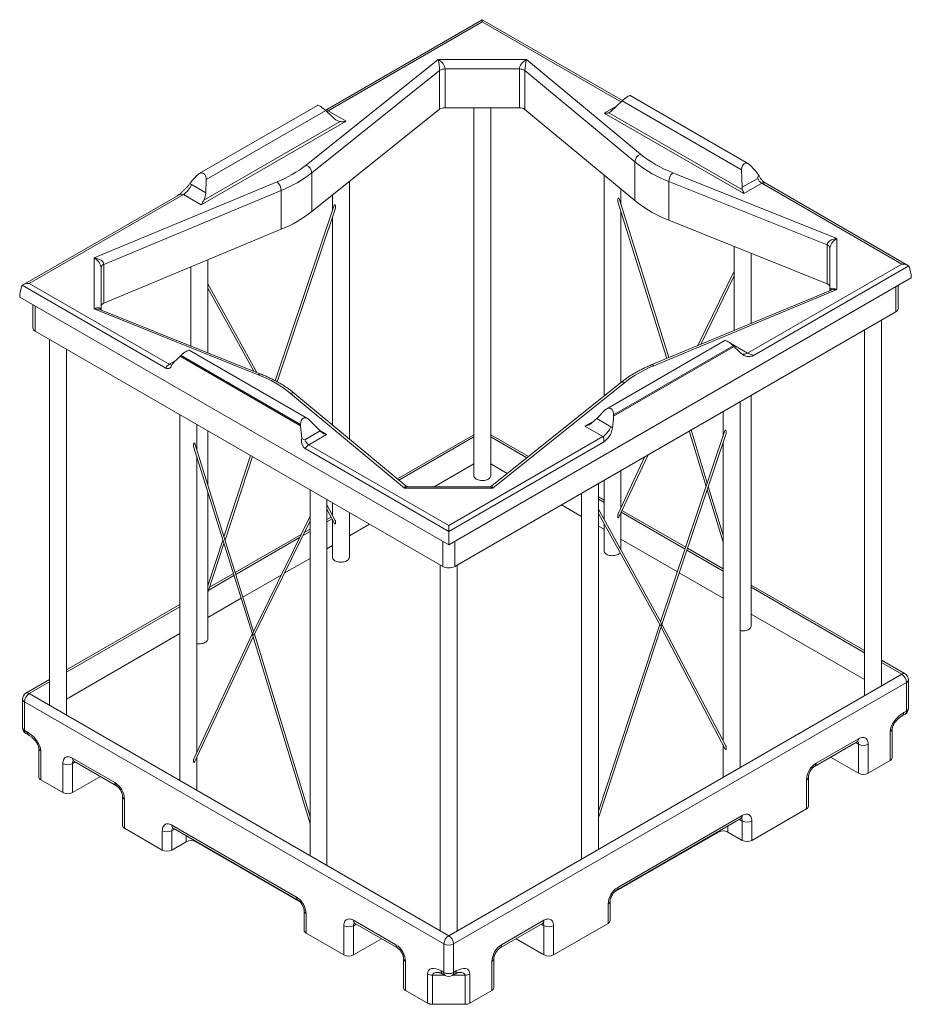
# Model space of a CAD drawing. Header units: inches. Extents: x 68 to 276, y 26 to 181.
# Tile 3 of 3: x 210 to 276, y 109 to 181. Entities that reach past the tile are written whole.
import ezdxf

# ---------------------------------------------------------------- set-up
doc = ezdxf.new("R2010")
doc.units = ezdxf.units.IN
doc.header["$MEASUREMENT"] = 0

msp = doc.modelspace()

# ---------------------------------------------------------------- linework, layer by layer
at = {"color": 7, "linetype": 'Continuous', "lineweight": 15}
for p, q in [((243.864, 181.172), (232.445, 174.579)), ((243.864, 181.002), (232.5, 174.442)), ((254.197, 175.207), (243.864, 181.172)), ((230.883, 170.449), (240.608, 178.236)), ((240.608, 178.236), (247.126, 178.236)), ((247.126, 178.236), (255.534, 171.253)), ((240.714, 177.419), (231.289, 169.872)), ((240.714, 174.561), (240.714, 177.419)), ((246.603, 177.539), (241.12, 177.539)), ((241.12, 177.539), (241.12, 174.681)), ((246.603, 174.681), (246.603, 177.539)), ((255.124, 170.68), (247.013, 177.415)), ((247.013, 177.415), (247.013, 174.557)), ((253.342, 174.402), (254.174, 175.185)), ((262.99, 170.096), (254.174, 175.185)), ((263.5, 170.534), (254.78, 175.568)), ((231.711, 174.854), (222.99, 169.82)), ((232.317, 174.471), (223.501, 169.381)), ((231.289, 167.014), (240.714, 174.561)), ((232.28, 174.504), (232.395, 174.553)), ((232.317, 174.471), (232.951, 173.873)), ((232.5, 174.442), (233.821, 173.68)), ((241.12, 174.681), (246.603, 174.681)), ((243.239, 174.681), (243.239, 147.538)), ((244.489, 147.538), (244.489, 174.681)), ((247.013, 174.557), (255.124, 167.822)), ((233.821, 173.68), (223.137, 167.513)), ((223.325, 167.847), (233.386, 173.655)), ((263.158, 168.34), (252.866, 174.281)), ((253.203, 174.312), (263.067, 168.618)), ((255.124, 167.822), (255.124, 170.68)), ((263.034, 168.807), (262.99, 170.096)), ((263.607, 170.451), (263.677, 170.38)), ((222.813, 169.666), (222.884, 169.737)), ((223.501, 169.381), (223.467, 168.398)), ((231.289, 169.872), (231.289, 167.014)), ((234.059, 150.243), (234.059, 169.233)), ((252.844, 169.715), (252.844, 153.419)), ((257.626, 169.235), (269.293, 164.553)), ((257.626, 169.235), (257.626, 166.377)), ((270.007, 165.026), (257.912, 169.881)), ((264.178, 169.467), (263.034, 168.807)), ((228.734, 169.209), (215.246, 163.594)), ((215.954, 163.125), (229.026, 168.566)), ((223.467, 168.398), (222.417, 169.005)), ((229.026, 165.708), (229.026, 168.566)), ((254.094, 167.52), (254.094, 168.677)), ((263.158, 168.34), (264.478, 169.102)), ((264.478, 169.102), (274.8, 163.144)), ((275.3, 163.024), (264.728, 169.127)), ((221.373, 168.188), (209.953, 161.595)), ((210.453, 161.715), (221.817, 168.275)), ((221.817, 168.275), (223.137, 167.513)), ((232.809, 168.232), (232.809, 167.069)), ((257.621, 156.242), (253.952, 167.973)), ((232.952, 167.491), (228.592, 154.539)), ((228.726, 154.468), (233.037, 167.275)), ((253.866, 167.746), (257.482, 156.184)), ((232.809, 166.599), (232.809, 151.281)), ((254.094, 154.419), (254.094, 167.017)), ((269.293, 161.695), (257.626, 166.377)), ((229.026, 165.708), (215.954, 160.267)), ((270.007, 161.264), (270.007, 165.026)), ((262.449, 164.442), (262.449, 158.251)), ((269.293, 164.553), (269.293, 161.695)), ((269.507, 164.316), (269.507, 161.189)), ((215.246, 163.594), (215.246, 159.832)), ((223.63, 156.598), (223.63, 163.462)), ((263.699, 158.771), (263.699, 163.94)), ((215.746, 159.762), (215.746, 162.891)), ((215.954, 160.267), (215.954, 163.125)), ((222.38, 162.942), (222.38, 157.1)), ((274.8, 163.144), (263.436, 156.583)), ((275.318, 163.013), (263.907, 156.426)), ((275.507, 162.123), (241.389, 142.427)), ((262.449, 162.616), (259.765, 157.134)), ((259.975, 157.221), (262.449, 162.275)), ((220.517, 155.476), (209.936, 161.585)), ((220.776, 155.756), (210.453, 161.715)), ((227.228, 155.154), (223.63, 161.69)), ((223.63, 161.379), (227.008, 155.242)), ((256.52, 155.65), (270.007, 161.264)), ((274.541, 159.877), (274.541, 161.565)), ((241.389, 142.427), (209.746, 160.694)), ((269.542, 161.204), (256.328, 155.703)), ((210.712, 160.136), (210.712, 158.449)), ((215.246, 159.832), (227.342, 154.978)), ((227.528, 155.033), (215.713, 159.775)), ((274.358, 159.622), (241.831, 140.845)), ((273.304, 132.027), (273.304, 159.014)), ((240.947, 140.845), (210.895, 158.194)), ((272.054, 158.292), (272.054, 131.305)), ((211.95, 157.585), (211.95, 130.598)), ((261.763, 157.505), (253.042, 152.471)), ((262.44, 157.056), (253.549, 151.923)), ((253.553, 152.033), (262.369, 157.122)), ((263.436, 156.583), (262.116, 157.345)), ((262.44, 157.056), (262.369, 157.122)), ((213.2, 129.877), (213.2, 156.863)), ((221.647, 156.408), (221.576, 156.341)), ((230.467, 151.208), (221.576, 156.341)), ((221.647, 156.408), (230.463, 151.318)), ((230.974, 151.757), (222.253, 156.791)), ((254.058, 154.391), (244.563, 146.789)), ((254.37, 154.409), (244.645, 146.623)), ((238.128, 146.623), (229.719, 153.605)), ((238.215, 146.792), (230.038, 153.582)), ((263.699, 136.449), (263.699, 153.469)), ((262.874, 126.006), (262.874, 152.993)), ((221.555, 152.04), (221.555, 125.053)), ((252.936, 152.388), (252.302, 151.752)), ((253.549, 151.923), (253.553, 152.033)), ((261.624, 152.271), (261.624, 150.435)), ((222.805, 149.457), (222.805, 151.318)), ((230.463, 151.318), (230.467, 151.208)), ((231.911, 150.84), (231.08, 151.674)), ((252.753, 150.416), (251.433, 151.178)), ((252.302, 151.752), (253.353, 151.146)), ((223.63, 146.819), (223.63, 150.842)), ((230.767, 150.18), (231.911, 150.84)), ((232.387, 150.577), (231.067, 149.815)), ((243.239, 150.558), (237.6, 147.303)), ((243.239, 150.389), (237.72, 147.203)), ((241.389, 143.856), (252.753, 150.416)), ((247.267, 148.954), (244.489, 150.558)), ((247.144, 148.856), (244.489, 150.389)), ((261.766, 150.857), (257.017, 136.749)), ((257.112, 136.559), (261.852, 150.641)), ((259.129, 150.831), (260.376, 146.728)), ((260.459, 146.972), (259.263, 150.908)), ((222.576, 149.685), (226.905, 135.844)), ((226.997, 136.051), (222.662, 149.913)), ((231.067, 149.815), (241.389, 143.856)), ((241.389, 143.427), (252.8, 150.014)), ((261.624, 149.964), (261.624, 127.995)), ((222.805, 127.101), (222.805, 148.954)), ((226.776, 149.026), (224.814, 143.031)), ((224.891, 142.785), (226.908, 148.949)), ((230.808, 149.535), (241.389, 143.427)), ((255.864, 148.946), (253.885, 144.719)), ((253.935, 144.471), (256.091, 149.077)), ((243.239, 148.402), (240.316, 146.714)), ((245.703, 147.702), (244.489, 148.402)), ((254.094, 145.164), (254.094, 147.924)), ((252.444, 119.985), (252.444, 146.972)), ((252.844, 147.202), (252.844, 144.329)), ((261.624, 143.137), (260.534, 146.725)), ((223.63, 135.496), (223.63, 146.317)), ((231.159, 146.495), (231.159, 119.509)), ((244.645, 146.623), (238.128, 146.623)), ((244.35, 146.714), (238.43, 146.714)), ((251.194, 146.25), (251.194, 119.263)), ((260.451, 146.48), (261.624, 142.621)), ((232.409, 118.787), (232.409, 145.774)), ((233.016, 144.236), (232.409, 145.39)), ((232.809, 145.543), (232.809, 144.629)), ((251.194, 144.531), (249.706, 145.391)), ((252.844, 145.735), (252.444, 145.966)), ((252.844, 145.566), (252.444, 145.797)), ((231.159, 144.553), (226.958, 135.97)), ((232.409, 145.068), (232.97, 144.002)), ((234.059, 141.517), (234.059, 144.821)), ((257.056, 136.678), (252.444, 145.056)), ((252.444, 144.745), (256.958, 136.545)), ((254.094, 142.059), (254.094, 144.811)), ((258.823, 142.114), (254.106, 144.837)), ((258.871, 142.255), (254.169, 144.97)), ((227.058, 135.833), (231.159, 144.212)), ((232.717, 144.483), (232.409, 144.306)), ((232.785, 144.354), (232.409, 144.137)), ((232.809, 144.307), (232.809, 141.517)), ((235.548, 143.962), (234.059, 143.103)), ((252.844, 143.579), (252.444, 143.81)), ((252.844, 144.018), (252.844, 141.994)), ((230.499, 143.203), (225.638, 140.397)), ((231.159, 143.415), (230.616, 143.102)), ((231.159, 143.584), (230.731, 143.337)), ((224.734, 142.786), (223.63, 139.41)), ((223.63, 138.928), (224.811, 142.539)), ((230.383, 142.967), (225.683, 140.254)), ((232.809, 142.381), (232.409, 142.15)), ((258.263, 140.451), (254.094, 142.857)), ((261.624, 140.497), (258.956, 142.037)), ((261.624, 140.666), (259.003, 142.179)), ((231.159, 141.429), (229.26, 140.332)), ((240.764, 140.951), (240.764, 113.964)), ((242.014, 113.964), (242.014, 140.951)), ((225.505, 140.32), (223.754, 139.31)), ((229.027, 140.198), (226.209, 138.571)), ((261.624, 138.51), (258.396, 140.374)), ((225.55, 140.177), (223.686, 139.101)), ((272.054, 134.645), (263.699, 139.468)), ((272.054, 134.476), (263.699, 139.299)), ((221.555, 138.04), (213.2, 133.216)), ((226.076, 138.494), (223.63, 137.082)), ((221.555, 137.871), (213.2, 133.047)), ((272.054, 132.489), (263.699, 137.313)), ((256.953, 136.556), (252.444, 122.776)), ((261.831, 127.602), (257.115, 136.57)), ((221.555, 135.884), (213.2, 131.061)), ((226.902, 135.854), (222.596, 126.656)), ((231.159, 122.359), (227.062, 135.843)), ((252.444, 122.293), (257.076, 136.452)), ((257.05, 136.371), (261.784, 127.368)), ((222.646, 126.409), (226.967, 135.64)), ((226.94, 135.73), (231.159, 121.843)), ((275.05, 132.915), (273.304, 133.924)), ((274.8, 132.891), (273.304, 133.754)), ((211.95, 132.495), (210.203, 131.487)), ((211.95, 132.326), (210.453, 131.462)), ((274.8, 132.891), (241.389, 113.603)), ((241.743, 112.991), (275.154, 132.278)), ((275.154, 132.278), (275.154, 130.176)), ((275.3, 130.38), (275.3, 132.482)), ((209.953, 131.054), (209.953, 128.951)), ((210.1, 130.85), (241.036, 112.991)), ((210.1, 128.747), (210.1, 130.85)), ((241.389, 113.603), (210.453, 131.462)), ((275.154, 130.176), (274.947, 130.056)), ((274.843, 129.827), (275.05, 129.947)), ((210.307, 128.627), (210.1, 128.747)), ((273.947, 128.662), (273.947, 126.519)), ((274.093, 126.723), (274.093, 128.866)), ((210.203, 128.518), (210.41, 128.399)), ((268.377, 126.094), (271.515, 127.906)), ((271.618, 128.135), (268.48, 126.323)), ((211.16, 127.438), (211.16, 125.294)), ((211.307, 125.09), (211.307, 127.234)), ((261.624, 127.673), (261.624, 125.284)), ((271.618, 127.726), (271.618, 125.583)), ((272.325, 125.583), (272.325, 127.726)), ((216.773, 124.895), (213.635, 126.706)), ((213.739, 126.477), (216.877, 124.666)), ((222.805, 124.332), (222.805, 126.748)), ((271.618, 125.583), (269.554, 126.774)), ((273.947, 126.519), (272.325, 125.583)), ((212.928, 126.298), (212.928, 124.154)), ((213.635, 124.154), (213.635, 126.298)), ((212.928, 124.154), (211.307, 125.09)), ((215.699, 125.346), (213.635, 124.154)), ((267.773, 125.099), (267.773, 122.955)), ((267.92, 123.159), (267.92, 125.303)), ((217.334, 123.874), (217.334, 121.731)), ((217.48, 121.526), (217.48, 123.67)), ((267.773, 122.955), (263.752, 120.633)), ((253.748, 116.935), (262.941, 122.242)), ((263.044, 122.471), (253.852, 117.164)), ((263.044, 122.062), (263.044, 120.633)), ((263.752, 120.633), (263.752, 122.062)), ((220.264, 119.919), (217.48, 121.526)), ((220.264, 121.348), (220.264, 119.919)), ((230.164, 116.45), (220.972, 121.756)), ((220.972, 119.919), (220.972, 121.348)), ((221.075, 121.527), (230.268, 116.221)), ((261.277, 121.246), (253.597, 116.813)), ((261.984, 121.246), (263.044, 120.633)), ((222.032, 120.531), (220.972, 119.919)), ((230.418, 116.098), (222.739, 120.531)), ((253.145, 114.51), (253.145, 115.939)), ((253.291, 114.715), (253.291, 116.143)), ((230.725, 115.429), (230.725, 114)), ((230.871, 115.225), (230.871, 113.796)), ((233.655, 112.189), (233.655, 114.332)), ((234.362, 114.741), (237.5, 112.929)), ((234.362, 114.332), (234.362, 112.189)), ((234.466, 114.512), (237.604, 112.7)), ((245.175, 112.7), (248.313, 114.512)), ((245.278, 112.929), (248.416, 114.741)), ((248.416, 112.189), (248.416, 114.332)), ((249.123, 112.189), (253.145, 114.51)), ((249.123, 114.332), (249.123, 112.189)), ((230.871, 113.796), (233.655, 112.189)), ((236.426, 113.38), (234.362, 112.189)), ((246.353, 113.38), (248.416, 112.189)), ((241.036, 110.888), (241.036, 112.991)), ((241.743, 112.991), (241.743, 110.888)), ((238.061, 111.908), (238.061, 109.765)), ((244.718, 109.765), (244.718, 111.908)), ((238.207, 111.704), (238.207, 109.561)), ((244.571, 109.561), (244.571, 111.704)), ((239.829, 108.625), (239.829, 110.768)), ((240.182, 110.684), (240.182, 108.54)), ((240.829, 111.008), (241.036, 110.888)), ((240.932, 110.779), (241.139, 110.659)), ((241.639, 110.659), (241.846, 110.779)), ((241.743, 110.888), (241.95, 111.008)), ((242.596, 108.54), (242.596, 110.684)), ((242.95, 110.768), (242.95, 108.625)), ((238.207, 109.561), (239.829, 108.625)), ((242.95, 108.625), (244.571, 109.561)), ((240.182, 108.54), (242.596, 108.54))]:
    msp.add_line(p, q, dxfattribs=at)
at = {"color": 8, "linetype": 'Continuous', "lineweight": 15}
for p, q in [((254.085, 175.102), (243.864, 181.002)), ((252.866, 174.281), (253.765, 174.8)), ((274.358, 161.46), (274.358, 159.622)), ((210.895, 158.194), (210.895, 160.031)), ((262.116, 157.345), (262.106, 157.34)), ((221.255, 156.032), (220.776, 155.756)), ((252.103, 151.565), (251.433, 151.178)), ((232.387, 150.577), (231.884, 150.867)), ((240.947, 140.845), (240.947, 142.682)), ((241.831, 142.682), (241.831, 140.845)), ((271.411, 127.846), (271.618, 127.726)), ((213.635, 126.298), (213.843, 126.417)), ((262.837, 122.182), (263.044, 122.062)), ((220.972, 121.348), (221.179, 121.468)), ((261.984, 121.246), (261.984, 121.689)), ((222.032, 120.975), (222.032, 120.531)), ((261.277, 121.281), (261.277, 121.246)), ((222.739, 120.531), (222.739, 120.567)), ((234.57, 114.452), (234.362, 114.332)), ((248.416, 114.332), (248.209, 114.452)), ((241.097, 110.684), (240.182, 110.684)), ((242.596, 110.684), (241.682, 110.684))]:
    msp.add_line(p, q, dxfattribs=at)
at = {"color": 7, "linetype": 'Continuous', "lineweight": 15, "flags": 128}
for points in [[(243.864, 181.002), (243.864, 181.064), (243.864, 181.112), (243.864, 181.147), (243.864, 181.167), (243.864, 181.172)], [(255.124, 170.68), (255.356, 170.495), (255.6, 170.316), (255.857, 170.142), (256.125, 169.975), (256.405, 169.813), (256.695, 169.659), (256.996, 169.51), (257.306, 169.369), (257.626, 169.235)], [(257.626, 166.377), (257.306, 166.511), (256.996, 166.653), (256.695, 166.801), (256.405, 166.955), (256.125, 167.117), (255.857, 167.284), (255.6, 167.458), (255.356, 167.637), (255.124, 167.822)], [(269.507, 164.316), (269.504, 164.351), (269.493, 164.385), (269.475, 164.418), (269.45, 164.45), (269.419, 164.48), (269.382, 164.507), (269.34, 164.532), (269.293, 164.553)], [(215.954, 163.125), (215.908, 163.103), (215.867, 163.079), (215.831, 163.052), (215.801, 163.022), (215.777, 162.991), (215.76, 162.958), (215.75, 162.925), (215.746, 162.891)], [(269.293, 161.695), (269.34, 161.674), (269.382, 161.649), (269.419, 161.622), (269.45, 161.592), (269.475, 161.56), (269.493, 161.527), (269.504, 161.493), (269.507, 161.458)], [(215.746, 160.033), (215.75, 160.067), (215.76, 160.1), (215.777, 160.133), (215.801, 160.164), (215.831, 160.194), (215.867, 160.221), (215.908, 160.245), (215.954, 160.267)], [(243.239, 147.538), (243.24, 147.525), (243.25, 147.471), (243.274, 147.419), (243.312, 147.37), (243.361, 147.324), (243.422, 147.283)], [(243.422, 147.283), (243.493, 147.248), (243.572, 147.219), (243.658, 147.198), (243.748, 147.184), (243.841, 147.178), (243.934, 147.18), (244.026, 147.19), (244.114, 147.208), (244.197, 147.233), (244.272, 147.265), (244.338, 147.303), (244.393, 147.346), (244.437, 147.394), (244.468, 147.445), (244.485, 147.498), (244.489, 147.538)], [(241.389, 143.856), (241.389, 143.784), (241.389, 143.702), (241.389, 143.614), (241.389, 143.521), (241.389, 143.427)], [(241.389, 143.427), (241.389, 143.161), (241.389, 142.905), (241.389, 142.66), (241.389, 142.427)], [(252.844, 141.994), (252.844, 141.98), (252.855, 141.927), (252.879, 141.874), (252.916, 141.825), (252.966, 141.779), (253.027, 141.738)], [(253.027, 141.738), (253.098, 141.703), (253.177, 141.675), (253.263, 141.653), (253.353, 141.639), (253.446, 141.633), (253.539, 141.635), (253.631, 141.645), (253.719, 141.663), (253.802, 141.688), (253.877, 141.72), (253.943, 141.758), (253.998, 141.802), (254.04, 141.846)], [(232.809, 141.517), (232.81, 141.504), (232.82, 141.45), (232.844, 141.398), (232.882, 141.349), (232.931, 141.303), (232.992, 141.262)], [(232.992, 141.262), (233.063, 141.227), (233.142, 141.198), (233.228, 141.177), (233.318, 141.163), (233.411, 141.157), (233.504, 141.159), (233.596, 141.169), (233.684, 141.187), (233.767, 141.212), (233.842, 141.244), (233.908, 141.282), (233.964, 141.325), (234.007, 141.373), (234.038, 141.424), (234.055, 141.477), (234.059, 141.517)], [(263.699, 136.449), (263.695, 136.408), (263.678, 136.355), (263.647, 136.305), (263.603, 136.257), (263.548, 136.213), (263.482, 136.175), (263.406, 136.143), (263.324, 136.118), (263.236, 136.1), (263.144, 136.09), (263.051, 136.088), (262.958, 136.094), (262.874, 136.107)], [(223.63, 135.496), (223.626, 135.456), (223.608, 135.403), (223.577, 135.352), (223.534, 135.304), (223.478, 135.261), (223.412, 135.223), (223.337, 135.191), (223.254, 135.166), (223.166, 135.148), (223.074, 135.138), (222.981, 135.136), (222.888, 135.142), (222.805, 135.154)], [(271.618, 128.135), (271.703, 128.178), (271.787, 128.209), (271.869, 128.226), (271.947, 128.231), (272.02, 128.222), (272.087, 128.2), (272.147, 128.165), (272.2, 128.118), (272.244, 128.059), (272.279, 127.989), (272.305, 127.91), (272.32, 127.822), (272.325, 127.726)], [(212.928, 126.298), (212.933, 126.393), (212.949, 126.481), (212.974, 126.561), (213.009, 126.63), (213.053, 126.689), (213.106, 126.736), (213.166, 126.771), (213.234, 126.793), (213.307, 126.802), (213.385, 126.798), (213.466, 126.78), (213.55, 126.749), (213.635, 126.706)], [(263.044, 122.471), (263.13, 122.514), (263.214, 122.545), (263.295, 122.562), (263.373, 122.567), (263.446, 122.558), (263.513, 122.536), (263.574, 122.501), (263.626, 122.454), (263.671, 122.395), (263.706, 122.325), (263.731, 122.246), (263.746, 122.158), (263.752, 122.062)], [(220.264, 121.348), (220.27, 121.444), (220.285, 121.532), (220.31, 121.611), (220.345, 121.681), (220.39, 121.74), (220.442, 121.787), (220.503, 121.822), (220.57, 121.844), (220.643, 121.853), (220.721, 121.848), (220.802, 121.83), (220.886, 121.8), (220.972, 121.756)], [(234.362, 114.741), (234.277, 114.784), (234.193, 114.814), (234.112, 114.832), (234.034, 114.837), (233.961, 114.828), (233.894, 114.806), (233.833, 114.771), (233.78, 114.724), (233.736, 114.665), (233.701, 114.595), (233.676, 114.516), (233.66, 114.428), (233.655, 114.332)], [(249.123, 114.332), (249.118, 114.428), (249.103, 114.516), (249.077, 114.595), (249.042, 114.665), (248.998, 114.724), (248.945, 114.771), (248.885, 114.806), (248.818, 114.828), (248.745, 114.837), (248.667, 114.832), (248.585, 114.814), (248.501, 114.784), (248.416, 114.741)]]:
    msp.add_lwpolyline(points, dxfattribs=at)
at = {"color": 8, "linetype": 'Continuous', "lineweight": 15, "flags": 128}
for points in [[(232.4, 174.393), (232.411, 174.397), (232.5, 174.442)], [(263.001, 156.505), (263.018, 156.5), (263.094, 156.488), (263.174, 156.49), (263.259, 156.507), (263.347, 156.538), (263.436, 156.583)], [(227.342, 154.978), (227.391, 155.013), (227.439, 155.034), (227.484, 155.042), (227.525, 155.035), (227.528, 155.034)]]:
    msp.add_lwpolyline(points, dxfattribs=at)
at = {"color": 7, "linetype": 'Continuous', "lineweight": 15}
for centre, radius, start, end in [((241.096, 176.874), 0.665, 87.93205, 124.98785), ((246.628, 176.88), 0.659, 54.22598, 92.19143), ((241.096, 174.016), 0.665, 87.93205, 124.98785), ((246.628, 174.022), 0.659, 54.22598, 92.19143), ((255.792, 170.635), 0.67, 112.63082, 176.13151), ((261.116, 178.176), 8.893, 231.12375, 248.88162), ((225.388, 177.486), 8.928, 292.00767, 307.98695), ((230.614, 169.83), 0.676, 3.63172, 66.5653), ((225.504, 177.28), 9.398, 292.00768, 307.98695), ((258.547, 169.214), 0.921, 133.60772, 178.6716), ((264.888, 169.745), 0.763, 201.36909, 237.43621), ((220.996, 169.561), 1.526, 302.56405, 338.63087), ((228.128, 168.545), 0.898, 1.34813, 47.6039), ((225.504, 174.422), 9.398, 292.00768, 307.98695), ((274.231, 159.907), 0.312, 294.0758, 354.60376), ((211.029, 158.483), 0.319, 186.1872, 245.13272), ((221.163, 155.138), 0.729, 122.06438, 152.35343), ((259.866, 147.372), 8.928, 112.00775, 127.98687), ((224.138, 146.682), 8.893, 51.12375, 68.88162), ((251.932, 151.702), 1.526, 302.56405, 338.63087), ((231.478, 150.458), 0.763, 201.36909, 237.43621), ((231.454, 149.197), 0.729, 122.06438, 152.35343), ((241.389, 141.69), 0.954, 242.39126, 297.60874), ((274.8, 132.482), 0.5, 0, 60.00269), ((274.389, 132.245), 0.765, 2.47617, 57.52375), ((210.453, 131.054), 0.5, 119.99731, 180), ((210.864, 130.817), 0.765, 122.47634, 177.52358), ((274.8, 130.38), 0.5, 299.99731, 0), ((210.453, 128.951), 0.5, 180, 240.00269), ((273.843, 128.891), 0.251, 294.37398, 354.30495), ((211.411, 127.463), 0.251, 185.69601, 245.62408), ((271.972, 128.405), 0.765, 242.48062, 297.51945), ((273.843, 126.748), 0.251, 294.37398, 354.30495), ((213.282, 126.976), 0.765, 242.48075, 297.51929), ((269.304, 125.031), 1.532, 122.5201, 177.47988), ((211.411, 125.319), 0.251, 185.69601, 245.62408), ((271.972, 126.262), 0.765, 242.48065, 297.51943), ((215.949, 123.602), 1.532, 2.52018, 57.47984), ((213.282, 124.833), 0.765, 242.48069, 297.51934), ((267.676, 123.18), 0.245, 293.46111, 355.21782), ((263.398, 122.741), 0.765, 242.48058, 297.51954), ((217.584, 121.755), 0.251, 185.65454, 245.66567), ((220.618, 122.027), 0.765, 242.48076, 297.51924), ((261.63, 120.567), 0.765, 62.48055, 117.51956), ((222.386, 119.853), 0.765, 62.48061, 117.51947), ((263.398, 121.312), 0.765, 242.48058, 297.51954), ((220.618, 120.598), 0.765, 242.48076, 297.51924), ((254.676, 115.872), 1.532, 122.52013, 177.47985), ((229.34, 115.158), 1.532, 2.52006, 57.47992), ((234.009, 115.011), 0.765, 242.48067, 297.51933), ((248.77, 115.011), 0.765, 242.48064, 297.51951), ((253.041, 114.739), 0.251, 294.33231, 354.34671), ((230.969, 114.021), 0.245, 184.78467, 246.53553), ((241.8, 112.958), 0.765, 122.47634, 177.52358), ((240.978, 112.958), 0.765, 2.47617, 57.52375), ((236.676, 111.637), 1.532, 2.51995, 57.48004), ((241.389, 113.669), 0.765, 242.48073, 297.51943), ((246.102, 111.637), 1.532, 122.52012, 177.4799), ((234.009, 112.867), 0.765, 242.48079, 297.51921), ((248.77, 112.867), 0.765, 242.48062, 297.51954), ((240.168, 111.405), 0.721, 241.96049, 271.14368), ((241.389, 111.567), 0.765, 242.48073, 297.51943), ((241.389, 111.092), 0.5, 240.00269, 299.99731), ((242.611, 111.405), 0.721, 268.85588, 298.0407), ((238.305, 109.785), 0.245, 184.78302, 246.53646), ((244.468, 109.79), 0.251, 294.33249, 354.34662), ((240.168, 109.262), 0.721, 241.96049, 271.14368), ((242.611, 109.262), 0.721, 268.85588, 298.0407)]:
    msp.add_arc(centre, radius, start, end, dxfattribs=at)
at = {"color": 8, "linetype": 'Continuous', "lineweight": 15}
for centre, radius, start, end in [((264.624, 168.9), 0.25, 65.43938, 125.86979), ((220.929, 155.98), 0.272, 235.70137, 282.50092), ((256.379, 155.516), 0.194, 43.53695, 105.42846), ((254.229, 154.144), 0.3, 61.90089, 124.67656), ((229.859, 153.332), 0.307, 54.31026, 117.23701), ((274.947, 132.687), 0.251, 65.65139, 125.65908), ((275.05, 132.507), 0.251, 294.33302, 354.34591), ((210.307, 131.258), 0.251, 54.34107, 114.3483), ((210.197, 131.074), 0.245, 184.78383, 246.53626), ((274.696, 130.031), 0.251, 305.74966, 5.6543), ((274.904, 130.151), 0.251, 305.65018, 5.66301), ((275.05, 130.405), 0.251, 294.33302, 354.34591), ((210.197, 128.972), 0.245, 184.78383, 246.53626), ((210.343, 128.719), 0.245, 173.46737, 235.22118), ((210.55, 128.6), 0.245, 173.48261, 235.06763), ((271.368, 128.11), 0.251, 305.65018, 5.66301), ((271.341, 127.745), 0.278, 356.11496, 40.66786), ((213.879, 126.678), 0.245, 173.46737, 235.22118), ((213.913, 126.316), 0.278, 139.45418, 183.87388), ((268.23, 126.299), 0.252, 305.99381, 5.63495), ((267.669, 125.328), 0.252, 294.36065, 354.02038), ((217.017, 124.867), 0.245, 173.50271, 234.85181), ((217.578, 123.894), 0.245, 184.80223, 246.53512), ((262.794, 122.446), 0.251, 305.65018, 5.66301), ((262.767, 122.081), 0.278, 356.12697, 40.53626), ((221.215, 121.729), 0.245, 173.46737, 235.22118), ((221.249, 121.367), 0.278, 139.31719, 183.88642), ((253.602, 117.139), 0.252, 305.99391, 5.63488), ((230.408, 116.422), 0.245, 173.50271, 234.85181), ((253.041, 116.169), 0.252, 294.36118, 354.01976), ((230.969, 115.45), 0.245, 184.80221, 246.53496), ((234.606, 114.713), 0.245, 173.46737, 235.22118), ((234.64, 114.351), 0.278, 139.45492, 183.8734), ((248.166, 114.716), 0.251, 305.65018, 5.66301), ((248.139, 114.351), 0.278, 356.11496, 40.66786), ((237.744, 112.901), 0.245, 173.50271, 234.85181), ((245.028, 112.904), 0.252, 305.99381, 5.63495), ((238.311, 111.934), 0.252, 186.00235, 245.63438), ((244.474, 111.929), 0.245, 293.49556, 354.85025), ((241.072, 110.98), 0.245, 173.46737, 235.22118), ((241.279, 110.86), 0.245, 173.46737, 235.22118), ((241.493, 110.863), 0.251, 305.65018, 5.66301), ((241.7, 110.983), 0.251, 305.65018, 5.66301)]:
    msp.add_arc(centre, radius, start, end, dxfattribs=at)
at = {"color": 7, "linetype": 'Continuous', "lineweight": 15}
for centre, major_axis, ratio, start_param, end_param in [((240.608, 177.827), (-0.076, 0.577), 0.127836, 3.909837, 5.480633), ((240.608, 177.827), (0.458, -0.44), 0.517443, 0.461215, 2.032011), ((247.126, 177.827), (0.471, 0.437), 0.516804, 1.124444, 2.69524), ((247.126, 177.827), (0.081, 0.58), 0.133382, 0.809238, 2.380034), ((254.374, 175.226), (0.412, 0.338), 0.190677, 0.071649, 1.915373), ((232.117, 174.511), (0.412, -0.338), 0.190677, 1.22622, 3.069943), ((253.148, 174.852), (0.113, 0.556), 0.700984, 3.560703, 3.922934), ((233.34, 174.774), (-0.225, 1.112), 0.700984, 2.360251, 2.916973), ((263.407, 170.011), (-0.155, 0.563), 0.686758, 5.40156, 7.518374), ((261.679, 165.974), (-1.554, 5.634), 0.686758, 5.239973, 5.40156), ((224.812, 165.26), (1.554, 5.634), 0.686758, 0.881625, 1.032176), ((223.084, 169.296), (0.155, 0.563), 0.686758, 5.047997, 7.164811), ((221.754, 167.397), (0.466, 1.69), 0.686758, 6.106404, 6.224412), ((263.439, 168.911), (0.113, 0.556), 0.700984, 1.89854, 2.260771), ((222.657, 168.607), (-0.225, 1.112), 0.700984, 3.827923, 4.384645), ((270.007, 164.618), (0.713, 0.095), 0.564494, 1.495437, 3.066233), ((270.007, 164.618), (0.444, 0.456), 0.504294, 1.093332, 2.664128), ((215.246, 163.186), (-0.444, 0.45), 0.510684, 3.619225, 5.190022), ((215.246, 163.186), (0.706, -0.091), 0.570616, 0.0736, 1.644396), ((274.8, 162.735), (0.707, 0), 0.577382, 0.749275, 1.570796), ((268.437, 162.074), (7.071, 0), 0.577382, 0.012081, 0.232275), ((216.817, 160.645), (7.071, 0), 0.577382, 2.909318, 3.129512), ((210.453, 161.307), (0.707, 0), 0.577382, 1.570796, 2.392318), ((262.169, 157.163), (0.412, -0.338), 0.190677, 1.22622, 3.069943), ((260.442, 157.458), (4.119, -3.381), 0.190677, 1.075669, 1.22622), ((223.574, 156.744), (4.119, 3.381), 0.190677, 1.915373, 2.07696), ((221.847, 156.448), (0.412, 0.338), 0.190677, 0.071649, 1.915373), ((264.099, 156.558), (0.751, -0.125), 0.217971, 3.667712, 4.489233), ((253.136, 151.948), (0.155, 0.563), 0.686758, 5.047997, 7.164811), ((230.88, 151.233), (-0.155, 0.563), 0.686758, 5.40156, 7.518374), ((249.384, 151.075), (1.554, 5.634), 0.686758, 4.897446, 5.047997), ((234.632, 150.36), (-1.554, 5.634), 0.686758, 1.235188, 1.396775), ((251.913, 151.717), (0.796, 0.692), 0.227229, 4.460519, 5.017241), ((252.69, 149.538), (0.466, 1.69), 0.686758, 5.988395, 6.106404), ((232.106, 150.823), (0.398, -0.346), 0.227229, 4.407537, 4.769768), ((252.09, 149.625), (0.689, 0.772), 0.387456, 5.542147, 6.363668), ((257.034, 136.563), (-0.013, 0.144), 0.356831, 4.466554, 5.601087), ((257.034, 136.563), (0.079, 0.0063), 0.567983, 5.40187, 6.044732), ((226.982, 135.849), (0.0784, -0.0053), 0.569732, 3.359362, 4.008311), ((226.982, 135.849), (0.012, 0.155), 0.333893, 0.697452, 1.795191), ((226.982, 135.849), (0.0784, -0.0063), 0.576369, 4.016157, 6.06001), ((257.034, 136.563), (0.079, 0.0074), 0.574862, 3.386264, 5.393323), ((257.034, 136.563), (-0.012, 0.148), 0.347885, 3.829909, 4.4751), ((226.982, 135.849), (0.011, 0.159), 0.325084, 1.787346, 2.438735), ((274.947, 129.24), (0.888, 0.888), 0.517687, 1.0931, 2.663896), ((210.307, 127.811), (-0.888, 0.888), 0.517687, 3.619289, 5.190086), ((240.829, 110.191), (-0.888, 0.888), 0.517687, 5.190086, 6.760882), ((241.95, 110.191), (0.888, 0.888), 0.517687, 5.805489, 7.376285)]:
    msp.add_ellipse(centre, major_axis=major_axis, ratio=ratio, start_param=start_param, end_param=end_param, dxfattribs=at)
at = {"color": 8, "linetype": 'Continuous', "lineweight": 15}
for centre, major_axis, ratio, start_param, end_param in [((233.163, 174.417), (0.751, -0.125), 0.217971, 2.883651, 3.667712), ((221.154, 167.484), (0.689, 0.772), 0.387456, 0.080483, 0.8658), ((270.007, 160.856), (-0.444, 0.45), 0.510684, 5.190022, 6.661483), ((270.007, 160.856), (0.706, -0.091), 0.570616, 1.644396, 2.361306), ((215.246, 159.424), (0.444, 0.456), 0.504294, 5.900398, 7.376517), ((215.246, 159.424), (0.713, 0.095), 0.564494, 0.784559, 1.495437), ((238.128, 146.214), (0.081, 0.58), 0.133382, 6.200824, 7.092423), ((244.645, 146.214), (-0.076, 0.577), 0.127836, 5.480633, 6.360504), ((238.128, 146.214), (0.471, 0.437), 0.516804, 0.509041, 1.124444), ((244.645, 146.214), (0.458, -0.44), 0.517443, 2.032011, 2.647414), ((241.182, 110.395), (0.992, -0.338), 0.371755, 2.312036, 3.26743), ((241.596, 110.395), (0.992, 0.338), 0.371755, 6.157348, 7.112741)]:
    msp.add_ellipse(centre, major_axis=major_axis, ratio=ratio, start_param=start_param, end_param=end_param, dxfattribs=at)
at = {"color": 7, "linetype": 'Continuous', "lineweight": 15}
for points, knots in [([(232.446, 174.581), (232.44, 174.577), (232.424, 174.567), (232.406, 174.559), (232.394, 174.553)], [0, 0, 0, 0, 0.3227966, 1, 1, 1, 1]), ([(233.821, 173.68), (233.82, 173.68), (233.764, 173.668), (233.66, 173.652), (233.513, 173.645), (233.429, 173.652), (233.386, 173.655)], [0, 0, 0, 0, 0.002572, 0.370249, 0.681454, 1, 1, 1, 1]), ([(252.866, 174.281), (252.867, 174.281), (252.9, 174.277), (252.969, 174.272), (253.059, 174.278), (253.139, 174.291), (253.182, 174.305), (253.203, 174.312)], [0, 0, 0, 0, 0.002402, 0.28116, 0.56666, 0.780784, 1, 1, 1, 1]), ([(264.24, 169.733), (264.22, 169.644), (264.2, 169.556), (264.178, 169.468), (264.178, 169.467)], [0, 0, 0, 0, 0.996856, 1, 1, 1, 1]), ([(264.24, 169.733), (264.252, 169.704), (264.277, 169.648), (264.328, 169.556), (264.389, 169.463), (264.453, 169.377), (264.522, 169.298), (264.59, 169.231), (264.651, 169.178), (264.688, 169.154), (264.703, 169.143)], [0, 0, 0, 0, 0.153047, 0.305986, 0.442049, 0.578002, 0.697767, 0.817457, 0.923295, 1, 1, 1, 1]), ([(222.287, 169.066), (222.247, 169.014), (222.165, 168.912), (222.03, 168.757), (221.888, 168.609), (221.735, 168.464), (221.573, 168.326), (221.447, 168.233), (221.379, 168.192), (221.367, 168.184)], [0, 0, 0, 0, 0.153575, 0.307224, 0.460094, 0.613068, 0.787276, 0.961231, 1, 1, 1, 1]), ([(263.158, 168.34), (263.158, 168.34), (263.15, 168.36), (263.135, 168.404), (263.113, 168.474), (263.09, 168.546), (263.075, 168.594), (263.067, 168.618)], [0, 0, 0, 0, 0.0024, 0.28116, 0.566661, 0.780788, 1, 1, 1, 1]), ([(264.728, 169.127), (264.721, 169.131), (264.713, 169.135), (264.704, 169.142), (264.703, 169.143)], [0, 0, 0, 0, 0.830357, 1, 1, 1, 1]), ([(223.137, 167.513), (223.137, 167.513), (223.159, 167.546), (223.199, 167.612), (223.259, 167.725), (223.303, 167.806), (223.325, 167.847)], [0, 0, 0, 0, 0.002572, 0.370249, 0.681454, 1, 1, 1, 1]), ([(253.911, 168.006), (253.908, 168.004), (253.901, 167.999), (253.891, 167.986), (253.877, 167.96), (253.859, 167.908), (253.853, 167.846), (253.856, 167.786), (253.864, 167.758), (253.868, 167.746)], [0, 0, 0, 0, 0.038393, 0.085669, 0.160332, 0.305294, 0.619935, 0.842396, 1, 1, 1, 1]), ([(253.95, 167.973), (253.947, 167.983), (253.944, 167.997), (253.932, 168.007), (253.923, 168.01), (253.915, 168.008), (253.912, 168.006), (253.911, 168.006)], [0, 0, 0, 0, 0.454957, 0.647244, 0.841183, 0.966305, 1, 1, 1, 1]), ([(233.036, 167.275), (233.042, 167.301), (233.053, 167.349), (233.045, 167.42), (233.029, 167.469), (233.016, 167.495), (233.005, 167.509), (232.994, 167.518), (232.985, 167.522), (232.975, 167.523), (232.964, 167.516), (232.955, 167.505), (232.953, 167.494), (232.953, 167.491)], [0, 0, 0, 0, 0.2633379, 0.5028085, 0.6224471, 0.6738174, 0.7256901, 0.7581896, 0.7907681, 0.8225125, 0.8759296, 0.9699066, 1, 1, 1, 1]), ([(262.966, 156.543), (263.007, 156.506), (263.088, 156.433), (263.223, 156.363), (263.365, 156.323), (263.518, 156.313), (263.681, 156.334), (263.814, 156.376), (263.888, 156.416), (263.907, 156.426)], [0, 0, 0, 0, 0.1504492, 0.3009703, 0.4507285, 0.6005889, 0.7712508, 0.9416655, 1, 1, 1, 1]), ([(221.013, 155.792), (221.001, 155.754), (220.977, 155.679), (220.925, 155.587), (220.865, 155.515), (220.8, 155.466), (220.731, 155.438), (220.664, 155.43), (220.597, 155.44), (220.548, 155.459), (220.522, 155.473), (220.517, 155.476)], [0, 0, 0, 0, 0.1449396, 0.2897755, 0.4186318, 0.5473811, 0.6608015, 0.7741499, 0.8743809, 0.9745917, 1, 1, 1, 1]), ([(256.328, 155.703), (256.277, 155.682), (256.13, 155.62), (255.891, 155.512), (255.616, 155.379), (255.349, 155.24), (255.09, 155.095), (254.839, 154.944), (254.598, 154.788), (254.366, 154.627), (254.187, 154.493), (254.087, 154.414), (254.058, 154.391)], [0, 0, 0, 0, 0.059088, 0.170936, 0.28284, 0.394794, 0.506793, 0.618827, 0.730885, 0.84295, 0.954997, 1, 1, 1, 1]), ([(230.038, 153.582), (230.001, 153.612), (229.894, 153.7), (229.709, 153.842), (229.481, 154.005), (229.243, 154.163), (228.996, 154.315), (228.74, 154.462), (228.476, 154.603), (228.204, 154.738), (227.924, 154.868), (227.697, 154.965), (227.564, 155.019), (227.528, 155.033)], [0, 0, 0, 0, 0.053703, 0.154637, 0.25561, 0.356638, 0.457699, 0.558769, 0.659831, 0.760871, 0.861883, 0.962858, 1, 1, 1, 1]), ([(251.433, 151.178), (251.433, 151.178), (251.49, 151.191), (251.593, 151.221), (251.741, 151.283), (251.825, 151.341), (251.867, 151.37)], [0, 0, 0, 0, 0.002571, 0.370247, 0.681453, 1, 1, 1, 1]), ([(232.387, 150.577), (232.387, 150.577), (232.353, 150.581), (232.285, 150.594), (232.194, 150.625), (232.114, 150.664), (232.071, 150.696), (232.05, 150.712)], [0, 0, 0, 0, 0.0024, 0.28116, 0.566661, 0.780788, 1, 1, 1, 1]), ([(253.473, 151.063), (253.46, 150.995), (253.435, 150.86), (253.362, 150.67), (253.268, 150.494), (253.15, 150.328), (253.014, 150.176), (252.892, 150.071), (252.819, 150.026), (252.8, 150.014)], [0, 0, 0, 0, 0.1504492, 0.3009703, 0.4507285, 0.6005889, 0.7712508, 0.9416655, 1, 1, 1, 1]), ([(261.767, 150.857), (261.77, 150.865), (261.774, 150.877), (261.785, 150.887), (261.795, 150.889), (261.805, 150.886), (261.815, 150.879), (261.825, 150.868), (261.838, 150.848), (261.854, 150.807), (261.866, 150.737), (261.864, 150.676), (261.852, 150.644), (261.851, 150.641)], [0, 0, 0, 0, 0.095538, 0.146959, 0.198881, 0.231422, 0.264025, 0.295807, 0.34928, 0.443346, 0.633133, 0.963388, 1, 1, 1, 1]), ([(222.579, 149.685), (222.575, 149.695), (222.566, 149.72), (222.564, 149.774), (222.569, 149.836), (222.582, 149.887), (222.599, 149.919), (222.609, 149.933), (222.617, 149.94), (222.621, 149.942), (222.621, 149.943)], [0, 0, 0, 0, 0.132084, 0.368656, 0.612576, 0.832535, 0.891616, 0.951203, 0.989647, 1, 1, 1, 1]), ([(222.621, 149.943), (222.624, 149.944), (222.631, 149.947), (222.641, 149.946), (222.653, 149.936), (222.658, 149.922), (222.662, 149.913)], [0, 0, 0, 0, 0.129035, 0.287928, 0.538863, 1, 1, 1, 1]), ([(230.552, 150.285), (230.544, 150.245), (230.528, 150.166), (230.528, 150.044), (230.546, 149.926), (230.578, 149.821), (230.623, 149.728), (230.674, 149.651), (230.732, 149.589), (230.777, 149.554), (230.803, 149.538), (230.808, 149.535)], [0, 0, 0, 0, 0.144939, 0.289776, 0.418631, 0.547381, 0.660802, 0.774151, 0.874382, 0.974593, 1, 1, 1, 1]), ([(230.552, 150.285), (230.624, 150.249), (230.695, 150.213), (230.767, 150.18), (230.767, 150.18)], [0, 0, 0, 0, 0.996856, 1, 1, 1, 1]), ([(238.428, 146.715), (238.41, 146.716), (238.371, 146.717), (238.31, 146.735), (238.256, 146.761), (238.229, 146.782), (238.217, 146.791)], [0, 0, 0, 0, 0.256632, 0.528835, 0.800656, 1, 1, 1, 1]), ([(244.56, 146.788), (244.556, 146.785), (244.538, 146.769), (244.493, 146.744), (244.432, 146.723), (244.382, 146.714), (244.357, 146.715), (244.351, 146.715)], [0, 0, 0, 0, 0.076696, 0.354357, 0.63825, 0.915183, 1, 1, 1, 1]), ([(253.885, 144.719), (253.879, 144.701), (253.858, 144.645), (253.852, 144.564), (253.858, 144.496), (253.872, 144.458), (253.883, 144.441), (253.897, 144.436), (253.907, 144.437), (253.916, 144.443), (253.925, 144.453), (253.932, 144.463), (253.934, 144.47), (253.935, 144.472)], [0, 0, 0, 0, 0.1357043, 0.4286635, 0.6485249, 0.7260486, 0.8256073, 0.8578063, 0.8902788, 0.9205598, 0.9463178, 0.9879528, 1, 1, 1, 1]), ([(232.97, 144.002), (232.97, 144.001), (232.973, 143.995), (232.98, 143.985), (232.988, 143.978), (232.992, 143.976), (232.992, 143.975)], [0, 0, 0, 0, 0.06031, 0.578682, 0.919547, 1, 1, 1, 1]), ([(232.992, 143.975), (232.995, 143.974), (233.002, 143.971), (233.013, 143.973), (233.028, 143.983), (233.044, 144.018), (233.052, 144.084), (233.043, 144.161), (233.028, 144.215), (233.017, 144.235), (233.016, 144.236)], [0, 0, 0, 0, 0.034367, 0.076528, 0.142168, 0.266461, 0.525573, 0.817142, 0.992338, 1, 1, 1, 1]), ([(274.093, 128.866), (274.093, 128.87), (274.093, 128.88), (274.096, 128.906), (274.103, 128.945), (274.117, 128.992), (274.137, 129.048), (274.165, 129.111), (274.201, 129.181), (274.247, 129.256), (274.301, 129.335), (274.364, 129.416), (274.435, 129.497), (274.512, 129.576), (274.595, 129.651), (274.68, 129.72), (274.764, 129.78), (274.817, 129.812), (274.843, 129.827)], [0, 0, 0, 0, 0.020692, 0.056659, 0.093695, 0.133224, 0.17673, 0.225306, 0.279699, 0.340341, 0.407363, 0.480609, 0.559641, 0.64376, 0.732009, 0.823217, 0.916029, 1, 1, 1, 1]), ([(210.41, 128.399), (210.425, 128.39), (210.467, 128.365), (210.539, 128.317), (210.624, 128.251), (210.709, 128.178), (210.79, 128.099), (210.865, 128.017), (210.933, 127.932), (210.993, 127.849), (211.043, 127.768), (211.084, 127.693), (211.115, 127.624), (211.137, 127.564), (211.151, 127.514), (211.158, 127.474), (211.16, 127.45), (211.16, 127.441), (211.16, 127.438)], [0, 0, 0, 0, 0.047909, 0.139316, 0.230763, 0.320969, 0.40835, 0.491639, 0.569787, 0.642008, 0.707811, 0.76703, 0.81984, 0.866789, 0.908821, 0.947299, 0.983993, 1, 1, 1, 1]), ([(271.515, 127.906), (271.521, 127.909), (271.539, 127.919), (271.562, 127.929), (271.579, 127.935), (271.586, 127.935), (271.584, 127.935), (271.584, 127.935)], [0, 0, 0, 0, 0.1502011, 0.4260307, 0.7036571, 0.9864439, 1, 1, 1, 1]), ([(261.807, 127.341), (261.804, 127.343), (261.797, 127.348), (261.789, 127.358), (261.786, 127.365), (261.785, 127.368)], [0, 0, 0, 0, 0.33852, 0.753852, 1, 1, 1, 1]), ([(261.831, 127.602), (261.831, 127.601), (261.839, 127.589), (261.853, 127.544), (261.866, 127.471), (261.862, 127.396), (261.846, 127.353), (261.83, 127.339), (261.82, 127.336), (261.811, 127.338), (261.808, 127.34), (261.807, 127.341)], [0, 0, 0, 0, 0.005396, 0.117984, 0.383577, 0.688272, 0.854163, 0.905734, 0.957737, 0.991931, 1, 1, 1, 1]), ([(213.67, 126.506), (213.67, 126.506), (213.671, 126.506), (213.687, 126.502), (213.71, 126.493), (213.73, 126.482), (213.739, 126.477)], [0, 0, 0, 0, 0.244902, 0.5209, 0.79011, 1, 1, 1, 1]), ([(222.645, 126.409), (222.644, 126.406), (222.642, 126.399), (222.635, 126.389), (222.626, 126.379), (222.617, 126.374), (222.607, 126.373), (222.595, 126.378), (222.579, 126.398), (222.563, 126.456), (222.564, 126.529), (222.577, 126.599), (222.585, 126.632), (222.594, 126.651), (222.596, 126.655)], [0, 0, 0, 0, 0.019967, 0.052141, 0.084589, 0.114846, 0.140585, 0.182187, 0.256153, 0.414158, 0.747529, 0.853497, 0.969481, 1, 1, 1, 1]), ([(267.92, 125.303), (267.92, 125.31), (267.92, 125.333), (267.924, 125.376), (267.934, 125.435), (267.951, 125.501), (267.974, 125.571), (268.004, 125.644), (268.041, 125.717), (268.082, 125.789), (268.128, 125.857), (268.177, 125.919), (268.227, 125.975), (268.277, 126.022), (268.324, 126.06), (268.356, 126.082), (268.373, 126.092), (268.377, 126.094)], [0, 0, 0, 0, 0.036809, 0.104755, 0.173981, 0.244884, 0.317316, 0.390996, 0.465564, 0.540627, 0.615776, 0.690479, 0.764361, 0.837097, 0.908453, 0.978356, 1, 1, 1, 1]), ([(216.877, 124.666), (216.883, 124.662), (216.902, 124.65), (216.938, 124.625), (216.984, 124.587), (217.033, 124.539), (217.082, 124.484), (217.13, 124.422), (217.175, 124.354), (217.216, 124.282), (217.252, 124.208), (217.282, 124.134), (217.305, 124.063), (217.321, 123.997), (217.331, 123.937), (217.334, 123.898), (217.334, 123.878), (217.334, 123.874)], [0, 0, 0, 0, 0.036809, 0.104754, 0.173977, 0.244877, 0.317307, 0.390985, 0.465552, 0.540615, 0.615764, 0.690468, 0.764352, 0.83709, 0.908448, 0.978353, 1, 1, 1, 1]), ([(262.941, 122.242), (262.947, 122.245), (262.965, 122.255), (262.989, 122.265), (263.006, 122.271), (263.012, 122.271), (263.011, 122.271), (263.011, 122.271)], [0, 0, 0, 0, 0.150203, 0.426032, 0.703658, 0.986445, 1, 1, 1, 1]), ([(221.006, 121.557), (221.007, 121.557), (221.007, 121.557), (221.023, 121.552), (221.047, 121.543), (221.066, 121.532), (221.075, 121.527)], [0, 0, 0, 0, 0.244902, 0.520898, 0.79011, 1, 1, 1, 1]), ([(230.268, 116.221), (230.274, 116.217), (230.293, 116.205), (230.329, 116.18), (230.375, 116.142), (230.423, 116.095), (230.473, 116.039), (230.52, 115.977), (230.566, 115.909), (230.607, 115.837), (230.643, 115.763), (230.673, 115.69), (230.696, 115.618), (230.712, 115.552), (230.721, 115.492), (230.724, 115.453), (230.725, 115.434), (230.725, 115.429)], [0, 0, 0, 0, 0.036809, 0.104753, 0.173976, 0.244877, 0.317307, 0.390983, 0.465551, 0.540614, 0.615764, 0.690468, 0.764352, 0.837089, 0.908448, 0.978353, 1, 1, 1, 1]), ([(253.291, 116.143), (253.291, 116.151), (253.292, 116.173), (253.296, 116.217), (253.306, 116.276), (253.323, 116.342), (253.346, 116.412), (253.376, 116.484), (253.412, 116.558), (253.454, 116.629), (253.5, 116.697), (253.549, 116.76), (253.599, 116.816), (253.648, 116.863), (253.695, 116.901), (253.728, 116.923), (253.745, 116.933), (253.748, 116.935)], [0, 0, 0, 0, 0.036809, 0.104755, 0.173981, 0.244884, 0.317316, 0.390995, 0.465564, 0.540627, 0.615776, 0.690479, 0.764361, 0.837097, 0.908453, 0.978356, 1, 1, 1, 1]), ([(234.397, 114.541), (234.397, 114.541), (234.398, 114.541), (234.414, 114.537), (234.437, 114.527), (234.457, 114.516), (234.466, 114.512)], [0, 0, 0, 0, 0.244903, 0.520901, 0.790107, 1, 1, 1, 1]), ([(248.313, 114.512), (248.319, 114.515), (248.337, 114.525), (248.36, 114.535), (248.377, 114.541), (248.384, 114.541), (248.382, 114.541), (248.382, 114.541)], [0, 0, 0, 0, 0.1502011, 0.4260304, 0.70366, 0.9864439, 1, 1, 1, 1]), ([(237.604, 112.7), (237.61, 112.696), (237.629, 112.685), (237.665, 112.659), (237.711, 112.621), (237.76, 112.574), (237.809, 112.519), (237.857, 112.456), (237.902, 112.388), (237.943, 112.317), (237.979, 112.243), (238.009, 112.169), (238.032, 112.098), (238.048, 112.031), (238.058, 111.972), (238.061, 111.932), (238.061, 111.913), (238.061, 111.908)], [0, 0, 0, 0, 0.036809, 0.104755, 0.173976, 0.244879, 0.317306, 0.390985, 0.465551, 0.540617, 0.615764, 0.690468, 0.764352, 0.83709, 0.908448, 0.978353, 1, 1, 1, 1]), ([(244.718, 111.908), (244.718, 111.916), (244.718, 111.938), (244.722, 111.982), (244.732, 112.041), (244.749, 112.107), (244.772, 112.177), (244.802, 112.249), (244.839, 112.323), (244.88, 112.394), (244.926, 112.462), (244.975, 112.525), (245.025, 112.581), (245.075, 112.628), (245.122, 112.666), (245.155, 112.688), (245.171, 112.698), (245.175, 112.7)], [0, 0, 0, 0, 0.036809, 0.104755, 0.173981, 0.244884, 0.317316, 0.390996, 0.465564, 0.540627, 0.615776, 0.690479, 0.764362, 0.837097, 0.908453, 0.978356, 1, 1, 1, 1]), ([(240.606, 110.895), (240.611, 110.895), (240.622, 110.895), (240.654, 110.891), (240.699, 110.881), (240.754, 110.864), (240.82, 110.837), (240.88, 110.808), (240.919, 110.786), (240.932, 110.779)], [0, 0, 0, 0, 0.099808, 0.242826, 0.394533, 0.556142, 0.727571, 0.907685, 1, 1, 1, 1]), ([(241.846, 110.779), (241.861, 110.787), (241.902, 110.81), (241.966, 110.84), (242.034, 110.867), (242.092, 110.884), (242.136, 110.893), (242.163, 110.895), (242.171, 110.895), (242.172, 110.895)], [0, 0, 0, 0, 0.100551, 0.289164, 0.470507, 0.641929, 0.80231, 0.951769, 1, 1, 1, 1])]:
    msp.add_open_spline(points, degree=3, knots=knots, dxfattribs=at)

doc.saveas('drawing.dxf')
